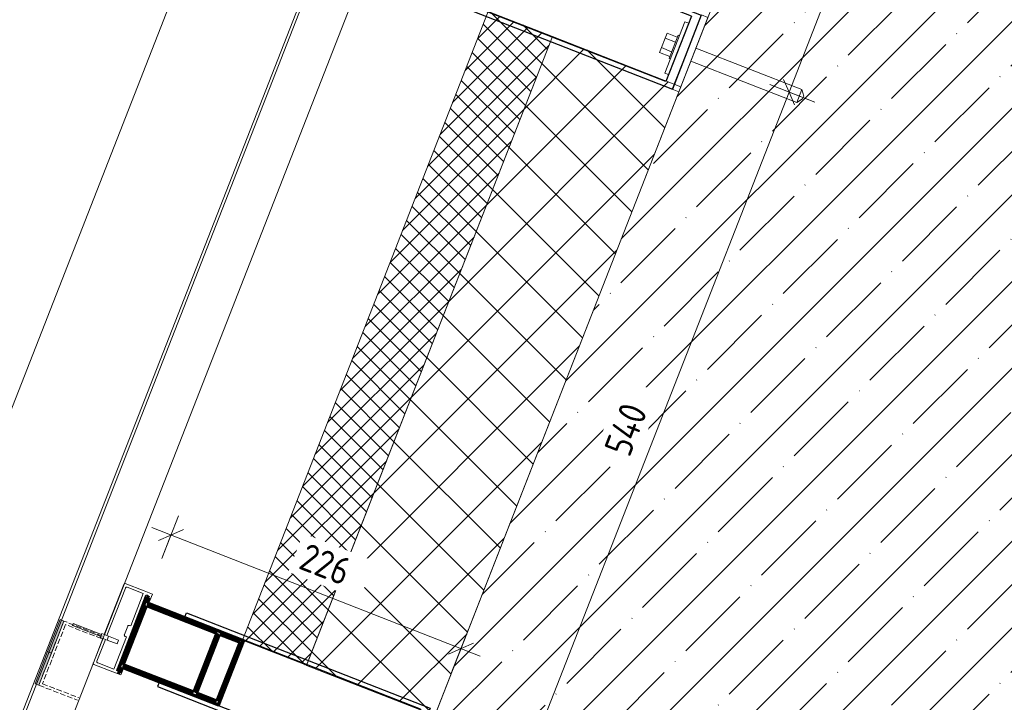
# Model space of a CAD drawing. Header units: millimetres. Extents: x -7375013 to -7372366, y 5958442 to 5960915.
# Tile 11 of 26: x -7374249 to -7373535, y 5959794 to 5960290. Entities that reach past the tile are written whole.
import ezdxf

# ---------------------------------------------------------------- set-up
doc = ezdxf.new("R2010")
doc.units = ezdxf.units.MM
doc.linetypes.add('01 Штриховая _4 мм_', pattern=[5.5, 4, -1.5])
doc.layers.add('Линии', color=7, linetype='Continuous', lineweight=18, true_color=0x00a600)
for name, color, linetype, lineweight in [('Обобщенные модели', 7, 'Continuous', 18), ('Размеры', 7, 'Continuous', 9), ('Размеры-10', 7, 'Continuous', 9), ('Тонкие линии', 7, 'Continuous', 18), ('Элементы узлов', 7, 'Continuous', 18)]:
    doc.layers.add(name, color=color, linetype=linetype, lineweight=lineweight)
doc.styles.add('GOST Common', font='GOST_Common.ttf', dxfattribs={"width": 0.9, "height": 20})
doc.dimstyles.new('ADSK_Основной_2_0', dxfattribs={"dimscale": 304.8, "dimtxt": 20.1143, "dimasz": 0.046391, "dimexe": 0.049213, "dimexo": 0.098425, "dimgap": 0.016404, "dimtad": 1, "dimdec": 0, "dimzin": 0, "dimdsep": 46, "dimtxsty": 'GOST Common', "dimblk1": 'OBLIQUE', "dimblk2": 'OBLIQUE', "dimsah": 1, "dimcen": 0.09, "dimdle": 0.049213, "dimazin": 0, "dimtfac": 1, "dimtdec": 4, "dimtix": 1, "dimtmove": 0, "dimatfit": 3, "dimfxl": 1, "dimtvp": 1, "dimtfill": 1, "dimtolj": 1, "dimtzin": 0, "dimarcsym": 2})

# ---------------------------------------------------------------- blocks, each defined once
blk = doc.blocks.new('HILTI_s_Профиль_MFT-RP - Усиленный профиль MFT-RP-58 77x50 L-21564228-Разрез 61')
at = {"layer": 'Обобщенные модели', "lineweight": 70}
for p, q in [((-7374353.92, 5959367.87), (-7374375.05, 5959313.86)), ((-7374352.06, 5959367.14), (-7374353.92, 5959367.87)), ((-7374371, 5959318.71), (-7374354.24, 5959361.55)), ((-7374354.24, 5959361.55), (-7374303.02, 5959341.52)), ((-7374353.52, 5959363.42), (-7374352.06, 5959367.14)), ((-7374283.67, 5959336.09), (-7374353.52, 5959363.42)), ((-7374303.02, 5959341.52), (-7374319.78, 5959298.68)), ((-7374317.92, 5959297.95), (-7374301.16, 5959340.79)), ((-7374301.16, 5959340.79), (-7374286.26, 5959334.96)), ((-7374286.26, 5959334.96), (-7374303.02, 5959292.12)), ((-7374301.88, 5959289.53), (-7374283.67, 5959336.09)), ((-7374319.78, 5959298.68), (-7374371, 5959318.71)), ((-7374375.05, 5959313.86), (-7374373.19, 5959313.13)), ((-7374373.19, 5959313.13), (-7374371.73, 5959316.85)), ((-7374371.73, 5959316.85), (-7374301.88, 5959289.53)), ((-7374303.02, 5959292.12), (-7374317.92, 5959297.95))]:
    blk.add_line(p, q, dxfattribs=at)
blk = doc.blocks.new('HILTI_s_Анкер_HRD-HF - HRD-HF 10x100-V4-Разрез 61')
at = {"layer": 'Обобщенные модели'}
for p, q in [((-7373783.81, 5960269.38), (-7373781.08, 5960276.37)), ((-7373781.08, 5960276.37), (-7373779.71, 5960279.86)), ((-7373773.63, 5960273.45), (-7373781.08, 5960276.37)), ((-7373779.71, 5960279.86), (-7373772.26, 5960276.95)), ((-7373778.27, 5960261.58), (-7373771.71, 5960278.34)), ((-7373770.78, 5960277.97), (-7373771.71, 5960278.34)), ((-7373785.18, 5960265.88), (-7373783.81, 5960269.38)), ((-7373776.36, 5960266.46), (-7373783.81, 5960269.38)), ((-7373681.89, 5960238.91), (-7373758.74, 5960268.97)), ((-7373777.73, 5960262.97), (-7373785.18, 5960265.88)), ((-7373778.27, 5960261.58), (-7373777.34, 5960261.21)), ((-7373762.39, 5960259.66), (-7373685.53, 5960229.59)), ((-7373681.89, 5960238.91), (-7373685.53, 5960229.59)), ((-7373680.55, 5960234.14), (-7373681.89, 5960238.91)), ((-7373680.55, 5960234.14), (-7373681.31, 5960232.19)), ((-7373685.53, 5960229.59), (-7373681.31, 5960232.19))]:
    blk.add_line(p, q, dxfattribs=at)
blk = doc.blocks.new('HILTI_s_Кронштейн_MFT-RB_L - Усиленный кронштейн MFT-RB 190 L-V5-Разрез 61')
at = {"layer": 'Обобщенные модели', "lineweight": 25}
for p, q in [((-7373932.96, 5960359.13), (-7373931.76, 5960362.21)), ((-7373931.76, 5960362.21), (-7373754.82, 5960292.99)), ((-7373761.98, 5960292.25), (-7373932.96, 5960359.13)), ((-7373951.54, 5960311.64), (-7373952.74, 5960308.56)), ((-7373780.56, 5960244.75), (-7373951.54, 5960311.64)), ((-7373952.74, 5960308.56), (-7373775.8, 5960239.35)), ((-7373761.98, 5960292.25), (-7373780.56, 5960244.75)), ((-7373754.82, 5960292.99), (-7373775.8, 5960239.35))]:
    blk.add_line(p, q, dxfattribs=at)
blk = doc.blocks.new('HILTI_s_Термомост_MFT-RBI_L - Термомост MFT-RBI 58x130x5 L-V6-Разрез 61')
at = {"layer": 'Обобщенные модели'}
for p, q in [((-7373775.87, 5960239.16), (-7373754.74, 5960293.18)), ((-7373750.09, 5960291.35), (-7373771.22, 5960237.34)), ((-7373750.09, 5960291.35), (-7373754.74, 5960293.18)), ((-7373775.87, 5960239.16), (-7373771.22, 5960237.34))]:
    blk.add_line(p, q, dxfattribs=at)
blk = doc.blocks.new('HILTI_s_Шайба_MFT-BFW - Шайба MFT-BFW 30x40x3-6840739-Разрез 61')
at = {"layer": 'Обобщенные модели'}
for p, q in [((-7374174.71, 5959245.15), (-7374160.14, 5959282.4)), ((-7374160.14, 5959282.4), (-7374157.35, 5959281.31)), ((-7374171.92, 5959244.06), (-7374174.71, 5959245.15))]:
    blk.add_line(p, q, dxfattribs=at)
blk = doc.blocks.new('HILTI_s_Кронштейн_MFT-RB_L - Усиленный кронштейн MFT-RB 190 L-V8-Разрез 61')
at = {"layer": 'Обобщенные модели', "lineweight": 25}
for p, q in [((-7374129.64, 5959856.22), (-7374128.44, 5959859.3)), ((-7373958.66, 5959789.34), (-7374129.64, 5959856.22)), ((-7374128.44, 5959859.3), (-7373951.5, 5959790.08)), ((-7374148.22, 5959808.73), (-7374149.43, 5959805.66)), ((-7374149.43, 5959805.66), (-7373972.48, 5959736.44)), ((-7373977.24, 5959741.84), (-7374148.22, 5959808.73)), ((-7373951.5, 5959790.08), (-7373972.48, 5959736.44)), ((-7373958.66, 5959789.34), (-7373977.24, 5959741.84))]:
    blk.add_line(p, q, dxfattribs=at)
blk = doc.blocks.new('HILTI_s_Салазка_MFT-CCF - Салазка MFT-CCF S58-V31-Разрез 61')
at = {"layer": 'Обобщенные модели'}
for p, q in [((-7374184.97, 5959851.4), (-7374173.92, 5959879.83)), ((-7374172.79, 5959877.22), (-7374183.1, 5959850.68)), ((-7374172.82, 5959880.45), (-7374159.02, 5959875.09)), ((-7374159.75, 5959873.23), (-7374171.49, 5959877.79)), ((-7374168.89, 5959849.71), (-7374159.75, 5959873.23)), ((-7374158.3, 5959871.43), (-7374168.56, 5959845.03)), ((-7374159.02, 5959875.09), (-7374153.15, 5959872.81)), ((-7374156.24, 5959870.39), (-7374156.16, 5959870.59)), ((-7374153.15, 5959872.81), (-7374154.96, 5959868.15)), ((-7374188.05, 5959843.46), (-7374184.97, 5959851.4)), ((-7374183.1, 5959850.68), (-7374186.19, 5959842.74)), ((-7374173.47, 5959843.45), (-7374171.11, 5959849.51)), ((-7374169.82, 5959850.08), (-7374168.89, 5959849.71)), ((-7374196.02, 5959822.98), (-7374189.14, 5959840.67)), ((-7374187.28, 5959839.94), (-7374193.42, 5959824.14)), ((-7374181.11, 5959818.28), (-7374171.97, 5959841.79)), ((-7374168.56, 5959845.03), (-7374178.82, 5959818.63)), ((-7374171.97, 5959841.79), (-7374172.9, 5959842.15)), ((-7374181.83, 5959816.41), (-7374195.63, 5959821.78)), ((-7374192.85, 5959822.84), (-7374181.11, 5959818.28)), ((-7374174.15, 5959818.79), (-7374175.96, 5959814.13)), ((-7374175.96, 5959814.13), (-7374181.83, 5959816.41))]:
    blk.add_line(p, q, dxfattribs=at)
at = {"layer": 'Обобщенные модели', "flags": 128}
for points in [[(-7374173.92, 5959879.83), (-7374173.84, 5959879.98), (-7374173.74, 5959880.12), (-7374173.62, 5959880.24), (-7374173.48, 5959880.34), (-7374173.33, 5959880.41), (-7374173.16, 5959880.45), (-7374172.99, 5959880.47), (-7374172.82, 5959880.45)], [(-7374171.49, 5959877.79), (-7374171.68, 5959877.84), (-7374171.88, 5959877.86), (-7374172.07, 5959877.84), (-7374172.26, 5959877.78), (-7374172.43, 5959877.68), (-7374172.58, 5959877.55), (-7374172.7, 5959877.4), (-7374172.79, 5959877.22)], [(-7374156.16, 5959870.59), (-7374156.1, 5959870.8), (-7374156.08, 5959871.01), (-7374156.1, 5959871.22), (-7374156.16, 5959871.42), (-7374156.25, 5959871.61), (-7374156.38, 5959871.78), (-7374156.54, 5959871.93), (-7374156.72, 5959872.04), (-7374156.91, 5959872.12), (-7374157.12, 5959872.16), (-7374157.33, 5959872.16), (-7374157.54, 5959872.12), (-7374157.74, 5959872.04), (-7374157.92, 5959871.93), (-7374158.08, 5959871.79), (-7374158.21, 5959871.62), (-7374158.3, 5959871.43)], [(-7374154.96, 5959868.15), (-7374155.05, 5959867.98), (-7374155.16, 5959867.84), (-7374155.29, 5959867.71), (-7374155.45, 5959867.62), (-7374155.62, 5959867.55), (-7374155.8, 5959867.52), (-7374155.99, 5959867.52), (-7374156.17, 5959867.55), (-7374156.33, 5959867.61)], [(-7374171.11, 5959849.51), (-7374171.02, 5959849.68), (-7374170.9, 5959849.83), (-7374170.76, 5959849.96), (-7374170.58, 5959850.06), (-7374170.4, 5959850.12), (-7374170.2, 5959850.14), (-7374170.01, 5959850.13), (-7374169.82, 5959850.08)], [(-7374172.9, 5959842.15), (-7374173.07, 5959842.24), (-7374173.23, 5959842.36), (-7374173.36, 5959842.51), (-7374173.45, 5959842.68), (-7374173.51, 5959842.87), (-7374173.54, 5959843.06), (-7374173.52, 5959843.26), (-7374173.47, 5959843.45)], [(-7374195.63, 5959821.78), (-7374195.76, 5959821.88), (-7374195.88, 5959822.01), (-7374195.97, 5959822.15), (-7374196.04, 5959822.31), (-7374196.07, 5959822.47), (-7374196.08, 5959822.64), (-7374196.06, 5959822.81), (-7374196.02, 5959822.98)], [(-7374193.42, 5959824.14), (-7374193.47, 5959823.95), (-7374193.49, 5959823.75), (-7374193.46, 5959823.56), (-7374193.4, 5959823.37), (-7374193.31, 5959823.2), (-7374193.18, 5959823.05), (-7374193.02, 5959822.93), (-7374192.85, 5959822.84)], [(-7374178.82, 5959818.63), (-7374178.88, 5959818.42), (-7374178.9, 5959818.21), (-7374178.88, 5959818), (-7374178.82, 5959817.8), (-7374178.73, 5959817.61), (-7374178.6, 5959817.44), (-7374178.45, 5959817.29), (-7374178.27, 5959817.18)], [(-7374174.1, 5959819.34), (-7374174.08, 5959819.15), (-7374174.1, 5959818.97), (-7374174.15, 5959818.79)]]:
    blk.add_lwpolyline(points, dxfattribs=at)
blk = doc.blocks.new('HILTI_as_Соединитель_MFT-CCU_Заклепка_БезГрафики - Соединитель MFT-CCU Заклепка БезГрафики-6175019-Разрез 61')
at = {"layer": 'Обобщенные модели'}
for p, q in [((-7374211.14, 5959850.04), (-7374210.59, 5959851.44)), ((-7374190.63, 5959842.07), (-7374211.14, 5959850.04)), ((-7374210.59, 5959851.44), (-7374190.09, 5959843.47)), ((-7374190.9, 5959841.37), (-7374189.82, 5959844.17)), ((-7374186, 5959839.47), (-7374190.9, 5959841.37)), ((-7374190.09, 5959843.47), (-7374190.63, 5959842.07)), ((-7374189.82, 5959844.17), (-7374184.91, 5959842.26)), ((-7374184.91, 5959842.26), (-7374186, 5959839.47)), ((-7374178.79, 5959836.66), (-7374186, 5959839.47)), ((-7374184.91, 5959842.26), (-7374177.7, 5959839.46)), ((-7374177.7, 5959839.46), (-7374178.79, 5959836.66))]:
    blk.add_line(p, q, dxfattribs=at)
blk = doc.blocks.new('DIMBLOCK8-Разрез 61')
at = {"layer": 'Размеры-10'}
for p, q in [((-7373672.52, 5960229.87), (-7373705.11, 5960242.62)), ((-7373887.87, 5959734.26), (-7373691.15, 5960237.16)), ((-7373691.15, 5960237.16), (-7373672.52, 5960229.87)), ((-7373869.24, 5959726.98), (-7373901.84, 5959739.73)), ((-7373887.87, 5959734.26), (-7373869.24, 5959726.98))]:
    blk.add_line(p, q, dxfattribs=at)
at = {"layer": 'Размеры-10', "lineweight": 18}
for p, q in [((-7373691.15, 5960237.16), (-7373695.15, 5960246.32)), ((-7373691.15, 5960237.16), (-7373687.14, 5960228)), ((-7373887.87, 5959734.26), (-7373891.87, 5959743.42)), ((-7373887.87, 5959734.26), (-7373883.86, 5959725.1))]:
    blk.add_line(p, q, dxfattribs=at)
at = {"layer": 'Размеры-10', "color": 0, "insert": (-7373825.71, 5959978.64), "char_height": 20, "width": 47.4561, "attachment_point": 1, "rotation": 68.6356, "line_spacing_factor": 1.022761, "style": 'GOST Common', "bg_fill": 3, "box_fill_scale": 1.25, "bg_fill_color": 256, "bg_fill_true_color": 13158600, "bg_fill_transparency": 0}
blk.add_mtext('540', dxfattribs=at)
blk = doc.blocks.new('_Oblique')
at = {"color": 0, "linetype": 'ByBlock', "lineweight": -2}
blk.add_line((-0.5, -0.5), (0.5, 0.5), dxfattribs=at)
blk = doc.blocks.new('DIMBLOCK9-Разрез 61')
at = {"layer": 'Размеры-10'}
for p, q in [((-7373691.15, 5960237.16), (-7373614.57, 5960432.9)), ((-7373601.41, 5960411.65), (-7373634.01, 5960424.4)), ((-7373620.04, 5960418.93), (-7373601.41, 5960411.65)), ((-7373672.52, 5960229.87), (-7373705.11, 5960242.62)), ((-7373691.15, 5960237.16), (-7373672.52, 5960229.87))]:
    blk.add_line(p, q, dxfattribs=at)
at = {"layer": 'Размеры-10', "lineweight": 18}
for p, q in [((-7373620.04, 5960418.93), (-7373624.05, 5960428.09)), ((-7373620.04, 5960418.93), (-7373616.03, 5960409.77)), ((-7373691.15, 5960237.16), (-7373695.15, 5960246.32)), ((-7373691.15, 5960237.16), (-7373687.14, 5960228))]:
    blk.add_line(p, q, dxfattribs=at)
at = {"layer": 'Размеры-10', "color": 0, "insert": (-7373690.8, 5960323.51), "char_height": 20, "width": 40.9104, "attachment_point": 1, "rotation": 68.6356, "line_spacing_factor": 1.022761, "style": 'GOST Common', "bg_fill": 3, "box_fill_scale": 1.25, "bg_fill_color": 256, "bg_fill_true_color": 13158600, "bg_fill_transparency": 0}
blk.add_mtext('195', dxfattribs=at)
blk = doc.blocks.new('DIMBLOCK20-Разрез 61')
at = {"layer": 'Размеры-10'}
for p, q in [((-7373990.08, 5960527.54), (-7374057.76, 5960554.01)), ((-7374693.18, 5958888.1), (-7374043.79, 5960548.55)), ((-7374043.79, 5960548.55), (-7373990.08, 5960527.54)), ((-7374634.01, 5958881.06), (-7374701.68, 5958907.53)), ((-7374687.71, 5958902.07), (-7374634.01, 5958881.06))]:
    blk.add_line(p, q, dxfattribs=at)
at = {"layer": 'Размеры-10', "lineweight": 18}
for p, q in [((-7374043.79, 5960548.55), (-7374047.8, 5960557.71)), ((-7374043.79, 5960548.55), (-7374039.78, 5960539.39)), ((-7374687.71, 5958902.07), (-7374691.72, 5958911.23)), ((-7374687.71, 5958902.07), (-7374683.71, 5958892.91))]:
    blk.add_line(p, q, dxfattribs=at)
at = {"layer": 'Размеры-10', "color": 0, "insert": (-7374403.26, 5959714.9), "char_height": 20, "width": 56.0473, "attachment_point": 1, "rotation": 68.64, "line_spacing_factor": 1.022761, "style": 'GOST Common', "bg_fill": 3, "box_fill_scale": 1.25, "bg_fill_color": 256, "bg_fill_true_color": 13158600, "bg_fill_transparency": 0}
blk.add_mtext('1768', dxfattribs=at)
blk = doc.blocks.new('DIMBLOCK22-Разрез 61')
at = {"layer": 'Размеры-10'}
for p, q in [((-7374146.31, 5959898.72), (-7374134.22, 5959929.63)), ((-7374153.65, 5959921.12), (-7373915.24, 5959827.86)), ((-7374139.68, 5959915.66), (-7374146.31, 5959898.72)), ((-7373936.5, 5959814.7), (-7373923.75, 5959847.3)), ((-7373929.21, 5959833.33), (-7373936.5, 5959814.7))]:
    blk.add_line(p, q, dxfattribs=at)
at = {"layer": 'Размеры-10', "lineweight": 18}
for p, q in [((-7374139.68, 5959915.66), (-7374130.52, 5959919.67)), ((-7374139.68, 5959915.66), (-7374148.84, 5959911.65)), ((-7373929.21, 5959833.33), (-7373938.37, 5959829.32)), ((-7373929.21, 5959833.33), (-7373920.05, 5959837.34))]:
    blk.add_line(p, q, dxfattribs=at)
at = {"layer": 'Размеры-10', "color": 0, "insert": (-7374040.72, 5959910.38), "char_height": 20, "width": 45.4106, "attachment_point": 1, "rotation": 338.6356, "line_spacing_factor": 1.022761, "style": 'GOST Common', "bg_fill": 3, "box_fill_scale": 1.25, "bg_fill_color": 256, "bg_fill_true_color": 13158600, "bg_fill_transparency": 0}
blk.add_mtext('226', dxfattribs=at)

msp = doc.modelspace()

# ---------------------------------------------------------------- hatches: boundary and pattern name
at = {"layer": 'Элементы узлов', "true_color": 0xaaaaaa}
h = msp.add_hatch(dxfattribs=at)
h.set_pattern_fill('FP_2', color=253, style=0, pattern_type=2)
h.set_pattern_definition([(45, (-7374284.715, 5958338.63), (-31.4309, 31.4309), []), (45, (-7374253.285, 5958338.63), (-31.4309, 31.4309), [55.563, -11.113, 0.3353, -10.777])])
h.paths.add_polyline_path([(-7374197.72, 5959146.77), (-7374102.72, 5959146.78), (-7374102.64, 5959216.87), (-7374098.78, 5959219.78), (-7374096.68, 5959219.78), (-7374092.73, 5959216.8), (-7374092.72, 5959146.78), (-7373992.72, 5959146.79), (-7373992.73, 5959216.81), (-7373988.78, 5959219.79), (-7373987.73, 5959219.79), (-7373987.72, 5959219.79), (-7373986.68, 5959219.79), (-7373982.73, 5959216.81), (-7373982.72, 5959146.79), (-7373188.69, 5959146.85), (-7373217.86, 5959147.34), (-7373217.84, 5959148.34), (-7373165.86, 5959147.46), (-7373165.86, 5959146.85), (-7372964.16, 5959146.86), (-7372964.16, 5959147.46), (-7372930.49, 5959148.03), (-7372930.49, 5959586.1), (-7372938.34, 5959586.1), (-7372938.34, 5959597.36), (-7372930.49, 5959597.36), (-7372947.81, 5959602.86), (-7372930.49, 5959608.36), (-7372930.49, 5960300.11), (-7373404.67, 5960484.41), (-7373407.52, 5960477.09), (-7373418.01, 5960481.17), (-7373415.17, 5960488.49), (-7373426.57, 5960474.34), (-7373425.42, 5960492.47), (-7373638.86, 5960575.43), (-7374197.72, 5959146.78)])
h.paths.add_polyline_path([(-7372940.26, 5959146.87), (-7372930.49, 5959146.87), (-7372930.49, 5959147.03)])
at = {"layer": 'Элементы узлов'}
h = msp.add_hatch(dxfattribs=at)
h.set_pattern_fill('FP_1', color=256, style=0, pattern_type=2)
h.set_pattern_definition([(45, (-7374284.715, 5958338.628), (-7.07107, 7.07107), []), (135, (-7374284.715, 5958338.628), (-7.07107, -7.07107), [])])
h.paths.add_polyline_path([(-7374041.31, 5959821.14), (-7373862.84, 5960277.48), (-7373909.41, 5960295.69), (-7374087.88, 5959839.35), (-7374041.32, 5959821.14)])
h = msp.add_hatch(dxfattribs=at)
h.set_pattern_fill('FP_3', color=256, style=0, pattern_type=2)
h.set_pattern_definition([(45, (-7374284.715, 5958338.628), (-21.2132, 21.2132), []), (135, (-7374284.715, 5958338.628), (-21.2132, -21.2132), [])])
h.paths.add_polyline_path([(-7373948.19, 5959784.71), (-7373769.76, 5960241.07), (-7373862.84, 5960277.47), (-7374041.32, 5959821.13), (-7373948.23, 5959784.72)])
at = {"layer": 'Элементы узлов', "true_color": 0xffffff}
for points in [[(-7374226.47, 5959829.98), (-7374217.41, 5959853.28), (-7374220.2, 5959854.37), (-7374229.26, 5959831.07)], [(-7374235.52, 5959806.68), (-7374226.47, 5959829.98), (-7374229.26, 5959831.07), (-7374238.32, 5959807.77)]]:
    msp.add_hatch(color=7, dxfattribs=at).paths.add_polyline_path(points)

# ---------------------------------------------------------------- linework, layer by layer
at = {"layer": 'Линии', "color": 7}
for p, q in [((-7374606.07, 5958870.14), (-7373962.14, 5960516.61)), ((-7374601.84, 5958875.45), (-7373961.01, 5960514.02)), ((-7374554.75, 5958905.25), (-7373942.3, 5960471.27)), ((-7374533.4, 5958959.84), (-7373942.3, 5960471.27))]:
    msp.add_line(p, q, dxfattribs=at)
at = {"layer": 'Линии', "color": 7, "linetype": '01 Штриховая _4 мм_'}
for p, q in [((-7374217.41, 5959853.28), (-7374235.52, 5959806.68)), ((-7374216.27, 5959850.69), (-7374232.93, 5959807.82)), ((-7374189.45, 5959842.42), (-7374217.41, 5959853.28)), ((-7374190.17, 5959840.55), (-7374216.27, 5959850.69)), ((-7374235.52, 5959806.68), (-7374207.56, 5959795.81)), ((-7374232.93, 5959807.82), (-7374206.84, 5959797.68))]:
    msp.add_line(p, q, dxfattribs=at)
at = {"layer": 'Тонкие линии', "color": 253, "true_color": 0xaaaaaa}
msp.add_line((-7373638.86, 5960575.43), (-7374197.72, 5959146.77), dxfattribs=at)
at = {"layer": 'Тонкие линии'}
for p, q in [((-7373909.41, 5960295.69), (-7374087.88, 5959839.35)), ((-7373862.84, 5960277.48), (-7373909.41, 5960295.69)), ((-7373862.84, 5960277.47), (-7374041.32, 5959821.13)), ((-7374041.31, 5959821.14), (-7373862.84, 5960277.48)), ((-7373769.71, 5960241.05), (-7373862.84, 5960277.47)), ((-7373948.19, 5959784.71), (-7373769.71, 5960241.05)), ((-7374220.2, 5959854.37), (-7374229.26, 5959831.07)), ((-7374217.41, 5959853.28), (-7374220.2, 5959854.37)), ((-7374226.47, 5959829.98), (-7374217.41, 5959853.28)), ((-7374087.88, 5959839.35), (-7374041.31, 5959821.14)), ((-7374229.26, 5959831.07), (-7374238.32, 5959807.77)), ((-7374235.52, 5959806.68), (-7374226.47, 5959829.98)), ((-7374226.47, 5959829.98), (-7374229.26, 5959831.07)), ((-7374041.32, 5959821.13), (-7373948.19, 5959784.71)), ((-7374238.32, 5959807.77), (-7374235.52, 5959806.68))]:
    msp.add_line(p, q, dxfattribs=at)

# ---------------------------------------------------------------- block references
at = {"layer": 'Обобщенные модели'}
for name, p in [('HILTI_s_Кронштейн_MFT-RB_L - Усиленный кронштейн MFT-RB 190 L-V5-Разрез 61', (0, 0)), ('HILTI_s_Термомост_MFT-RBI_L - Термомост MFT-RBI 58x130x5 L-V6-Разрез 61', (0, 0)), ('HILTI_s_Шайба_MFT-BFW - Шайба MFT-BFW 30x40x3-6840739-Разрез 61', (393.36, 1005.82)), ('HILTI_s_Анкер_HRD-HF - HRD-HF 10x100-V4-Разрез 61', (0, 0)), ('HILTI_s_Салазка_MFT-CCF - Салазка MFT-CCF S58-V31-Разрез 61', (0, 0)), ('HILTI_s_Кронштейн_MFT-RB_L - Усиленный кронштейн MFT-RB 190 L-V8-Разрез 61', (0, 0)), ('HILTI_as_Соединитель_MFT-CCU_Заклепка_БезГрафики - Соединитель MFT-CCU Заклепка БезГрафики-6175019-Разрез 61', (0, 0))]:
    msp.add_blockref(name, p, dxfattribs=at)
at = {"layer": 'Обобщенные модели', "lineweight": 25}
msp.add_blockref('HILTI_s_Профиль_MFT-RP - Усиленный профиль MFT-RP-58 77x50 L-21564228-Разрез 61', (196.68, 502.91), dxfattribs=at)

# ---------------------------------------------------------------- next in the draw order: dimensions: what is measured, and where the dimension line sits
at = {"layer": 'Размеры'}
for base, p1, p2, angle, override, picture, middle in [((-7374043.79, 5960548.55), (-7374606.07, 5958870.14), (-7373962.14, 5960516.61), 68.64, {"dimpost": '<>', "dimfxl": 1767.91559}, 'DIMBLOCK20-Разрез 61', (-7374379.72, 5959730.77)), ((-7373691.15, 5960237.16), (-7373897.18, 5959737.91), (-7373700.46, 5960240.8), 68.6356, {"dimpost": '<>', "dimfxl": 539.999998}, 'DIMBLOCK8-Разрез 61', (-7373803.47, 5959991.18))]:
    dim = msp.add_linear_dim(base=base, p1=p1, p2=p2, angle=angle, dimstyle='ADSK_Основной_2_0', override=override, dxfattribs=at)
    dim.commit()
    dim.dimension.update_dxf_attribs({"geometry": picture, "text_midpoint": middle})

# ---------------------------------------------------------------- next in the draw order: dimensions: what is measured, and where the dimension line sits
for base, p1, p2, angle, override, picture, middle in [((-7373620.04, 5960418.93), (-7373700.46, 5960240.8), (-7373629.35, 5960422.58), 68.6356, {"dimpost": '<>', "dimfxl": 195.190201}, 'DIMBLOCK9-Разрез 61', (-7373669.56, 5960333.51)), ((-7373929.21, 5959833.33), (-7374157.24, 5959870.78), (-7373925.57, 5959842.64), 338.6356, {"dimpost": '<>', "dimfxl": 233.371703}, 'DIMBLOCK22-Разрез 61', (-7374028.98, 5959888.46))]:
    dim = msp.add_linear_dim(base=base, p1=p1, p2=p2, angle=angle, dimstyle='ADSK_Основной_2_0', override=override, dxfattribs=at)
    dim.commit()
    dim.dimension.update_dxf_attribs({"geometry": picture, "text_midpoint": middle})

doc.saveas('drawing.dxf')
